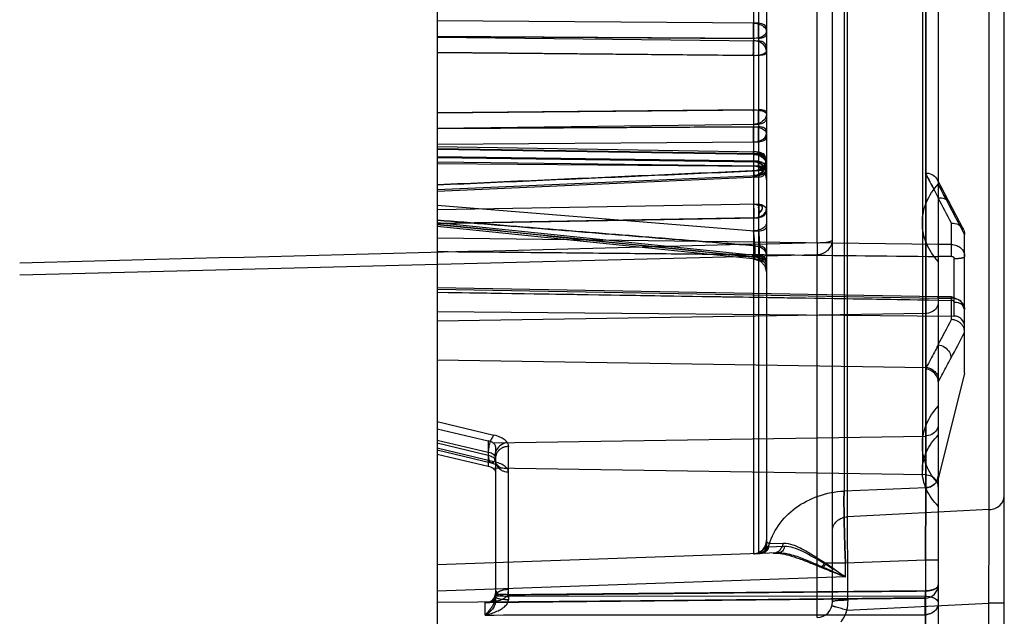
# Model space of a CAD drawing. Header units: millimetres. Extents: x 15 to 116, y 30 to 150.
# Tile 3 of 6: x 79 to 116, y 57 to 80. Entities that reach past the tile are written whole.
import ezdxf

# ---------------------------------------------------------------- set-up
doc = ezdxf.new("R2010")
doc.units = ezdxf.units.MM
doc.header["$LTSCALE"] = 11.747717
doc.layers.get('0').update_dxf_attribs({"linetype": 'CONTINUOUS'})

msp = doc.modelspace()

# ---------------------------------------------------------------- linework, layer by layer
at = {"color": 7}
for p, q in [((116.104, 46.931), (116.104, 110.451)), ((94.654, 109.279), (94.654, 51.674)), ((110.042, 108.742), (110.042, 61.673)), ((113.13, 108.634), (113.13, 61.799)), ((113.604, 108.618), (113.604, 51.839)), ((113.004, 108.037), (113.004, 62.447)), ((113.113, 108.151), (113.122, 53.114)), ((109.604, 57.484), (109.604, 101.494)), ((107.104, 98.512), (107.104, 59.608)), ((115.535, 60.97), (115.535, 98.071)), ((110.173, 60.701), (110.173, 97.849)), ((109.025, 71.071), (109.025, 85.859)), ((106.621, 85.058), (106.621, 59.303)), ((106.815, 59.308), (106.815, 85.057)), ((106.809, 79.38), (94.654, 79.471)), ((94.654, 78.874), (106.608, 78.806)), ((106.807, 78.805), (94.654, 78.874)), ((94.654, 78.844), (106.809, 78.71)), ((94.654, 78.272), (106.807, 78.157)), ((106.608, 78.161), (94.654, 78.27)), ((94.654, 75.99), (106.807, 76.105)), ((106.608, 76.101), (94.654, 75.992)), ((94.654, 75.412), (106.809, 75.552)), ((106.807, 75.458), (94.654, 75.388)), ((94.654, 75.388), (106.608, 75.456)), ((106.809, 74.882), (94.654, 74.791)), ((94.654, 74.709), (106.809, 74.516)), ((94.654, 74.625), (106.608, 74.439)), ((106.807, 74.436), (94.654, 74.625)), ((106.809, 74.413), (94.654, 74.595)), ((106.808, 74.163), (94.654, 74.328)), ((106.608, 74.132), (94.654, 74.299)), ((94.654, 74.292), (106.807, 74.136)), ((94.654, 74.136), (106.809, 73.975)), ((94.654, 74.071), (106.807, 73.965)), ((94.654, 73.08), (106.809, 73.617)), ((106.817, 73.552), (94.654, 73.015)), ((114.56, 71.576), (113.56, 73.475)), ((106.809, 72.53), (94.654, 72.31)), ((106.809, 71.5), (94.654, 72.482)), ((94.654, 71.795), (106.815, 72.015)), ((106.621, 72.012), (94.654, 71.795)), ((94.654, 71.835), (106.809, 70.589)), ((106.834, 70.434), (94.654, 71.683)), ((114.104, 71.002), (114.104, 71.81)), ((113.604, 71), (94.654, 71.242)), ((113.604, 71), (94.654, 71.242)), ((114.604, 66.131), (114.604, 71.389)), ((106.662, 70.96), (106.662, 70.528)), ((106.839, 70.51), (106.839, 70.946)), ((114.104, 71.002), (113.604, 71)), ((78.854, 69.858), (109.025, 70.626)), ((109.025, 56.885), (109.025, 70.625)), ((114.108, 70.556), (113.608, 70.554)), ((114.208, 68.299), (114.208, 70.473)), ((113.604, 69.021), (94.654, 69.363)), ((94.654, 69.316), (113.604, 68.974)), ((94.654, 69.316), (113.604, 68.974)), ((114.106, 69.019), (113.604, 69.021)), ((113.604, 68.974), (114.104, 68.972)), ((114.104, 68.165), (114.104, 68.972)), ((113.601, 68.892), (114.108, 68.89)), ((113.601, 68.892), (114.108, 68.89)), ((94.654, 68.467), (114.208, 68.296)), ((113.113, 68.39), (94.654, 68.105)), ((94.654, 66.639), (113.15, 66.354)), ((114.604, 66.131), (113.604, 62.131)), ((94.654, 64.301), (96.798, 63.79)), ((94.654, 64.031), (96.58, 63.572)), ((96.749, 63.505), (113.113, 63.757)), ((94.654, 63.606), (96.58, 63.147)), ((96.58, 63.025), (94.654, 63.485)), ((96.58, 63.572), (96.58, 62.601)), ((96.854, 63.36), (96.854, 57.525)), ((97.345, 57.687), (97.345, 63.361)), ((96.798, 62.786), (94.654, 63.297)), ((94.654, 63.234), (96.691, 62.748)), ((96.58, 62.601), (94.654, 63.06)), ((113.113, 62.285), (96.749, 62.537)), ((113.13, 61.799), (110.042, 61.673)), ((115.535, 60.97), (110.173, 60.701)), ((107.104, 59.803), (107.07, 59.621)), ((107.221, 59.685), (107.744, 59.703)), ((107.562, 59.334), (94.654, 58.883)), ((107.785, 59.572), (107.182, 59.551)), ((110.096, 58.94), (109.279, 58.94)), ((113.122, 59.064), (110.096, 58.94)), ((110.096, 58.423), (110.096, 58.94)), ((113.604, 59.063), (113.122, 59.063)), ((110.096, 58.423), (94.654, 57.883)), ((113.113, 57.892), (96.847, 57.742)), ((94.654, 57.466), (113.108, 57.627)), ((113.108, 57.628), (96.458, 57.46)), ((113.108, 57.628), (96.458, 57.46)), ((96.458, 57.459), (113.109, 57.627)), ((96.458, 56.983), (96.458, 57.465)), ((96.854, 57.71), (96.847, 57.652)), ((113.113, 57.695), (96.854, 57.686)), ((110.151, 57.166), (115.515, 57.435)), ((113.108, 57.627), (113.108, 52.281)), ((116.104, 57.435), (115.515, 57.435)), ((115.515, 51.766), (115.515, 57.435)), ((96.458, 56.983), (113.108, 56.996))]:
    msp.add_line(p, q, dxfattribs=at)
for points in [[(107.104, 74.217), (107.017, 74.428), (106.809, 74.517)], [(106.621, 73.544), (106.94, 73.706), (107.104, 74.202)], [(107.104, 73.863), (107.017, 74.075), (106.808, 74.163)], [(106.655, 70.452), (106.883, 70.37), (107.045, 70.191), (107.104, 69.955)], [(106.835, 70.434), (107.026, 70.337), (107.104, 70.136)], [(114.604, 68.542), (114.463, 68.875), (114.106, 69.019)], [(96.691, 62.748), (96.884, 62.68), (96.903, 62.673)], [(96.893, 62.689), (96.867, 62.74), (96.854, 62.822)], [(107.104, 59.608), (107.1, 59.56), (107.089, 59.514)], [(96.846, 57.644), (96.807, 57.566), (96.746, 57.516), (96.654, 57.479), (96.536, 57.464)]]:
    msp.add_lwpolyline(points, dxfattribs=at)
for centre, radius, start, end in [((77.745, 79.321), 28.868, 358.9769, 0.1195), ((59.158, 79.324), 47.651, 359.3756, 0.0674), ((78.264, 74.945), 28.349, 359.87, 1.0335), ((59.158, 74.938), 47.651, 359.9326, 0.6244), ((106.604, 74.02), 0.5, 360, 89.1086), ((106.604, 73.666), 0.5, 360, 89.2401), ((106.604, 73.467), 0.5, 0.0082, 89.5), ((106.804, 73.665), 0.3, 0.0123, 89.5), ((106.804, 73.852), 0.3, 271.9143, 360), ((-166.741, -75.738), 317.244, 27.71609, 27.91123), ((-166.01, -75.352), 316.418, 27.71585, 27.9115), ((-152.844, -68.406), 301.532, 27.71097, 27.91627), ((114.204, 67.896), 0.4, 0.0007, 89.5), ((-201.391, 233.991), 356.42, 332.09952, 332.27321), ((-192.303, 229.195), 346.145, 332.09721, 332.27605), ((-162.03, 213.222), 311.916, 332.08782, 332.28629), ((-168.524, 216.392), 319.807, 332.09015, 332.28948), ((-155.892, 209.73), 305.526, 332.08529, 332.29393), ((-157.682, 210.67), 307.548, 332.08651, 332.29378), ((-592.34, 63.393), 707.88, 359.517704, 359.803822), ((106.604, 59.803), 0.5, 271.9989, 0.001), ((106.633, 59.801), 0.499, 272.0434, 353.6132), ((107.545, 59.942), 2.075, 325.1916, 331.1152), ((113.104, 58.123), 0.5, 270.4817, 359.9691), ((96.501, 57.808), 0.353, 348.8445, 359.9913), ((96.524, 57.945), 0.822, 345.8994, 359.9432), ((117.675, 57.449), 20.331, 179.3319, 179.6998), ((117.661, 57.45), 20.317, 179.3318, 179.6999), ((109.004, 57.484), 0.6, 271.9985, 359.9664), ((108.55, 57.527), 1.641, 347.2822, 0.4387)]:
    msp.add_arc(centre, radius, start, end, dxfattribs=at)
for centre, major_axis, ratio, start_param, end_param in [((96.354, 63.346), (0.5, 0.01), 0.499659, 0.650481, 1.090608), ((96.354, 62.408), (0.5, -0.01), 0.438996, 0.669126, 1.109253)]:
    msp.add_ellipse(centre, major_axis=major_axis, ratio=ratio, start_param=start_param, end_param=end_param, dxfattribs=at)
for points, knots in [([(106.613, 79.378), (106.696, 79.377), (106.851, 79.351), (107.041, 79.247), (107.104, 79.122), (107.104, 79.066)], [0, 0, 0, 0, 0.39693, 0.734114, 1, 1, 1, 1]), ([(107.104, 79.189), (107.104, 79.213), (107.084, 79.267), (107.016, 79.329), (106.919, 79.365), (106.846, 79.376), (106.809, 79.376)], [0, 0, 0, 0, 0.189413, 0.425151, 0.708103, 1, 1, 1, 1]), ([(107.104, 79.066), (107.104, 79.018), (107.034, 78.906), (106.846, 78.825), (106.693, 78.801), (106.608, 78.802)], [0, 0, 0, 0, 0.242174, 0.579449, 1, 1, 1, 1]), ([(106.608, 78.161), (106.609, 78.227), (106.611, 78.358), (106.613, 78.543), (106.613, 78.663), (106.613, 78.717)], [0, 0, 0, 0, 0.354348, 0.706305, 1, 1, 1, 1]), ([(107.104, 78.321), (107.104, 78.389), (107.052, 78.533), (106.862, 78.676), (106.699, 78.711), (106.613, 78.712)], [0, 0, 0, 0, 0.293976, 0.622981, 1, 1, 1, 1]), ([(107.104, 78.959), (107.104, 78.912), (107.044, 78.856), (106.969, 78.826), (106.899, 78.807), (106.844, 78.801), (106.807, 78.801)], [0, 0, 0, 0, 0.394198, 0.536489, 0.690326, 1, 1, 1, 1]), ([(106.809, 78.71), (106.809, 78.658), (106.809, 78.541), (106.808, 78.356), (106.807, 78.224), (106.807, 78.157)], [0, 0, 0, 0, 0.28281, 0.634982, 1, 1, 1, 1]), ([(107.104, 78.475), (107.104, 78.505), (107.086, 78.568), (107.02, 78.648), (106.921, 78.696), (106.846, 78.71), (106.809, 78.71)], [0, 0, 0, 0, 0.214707, 0.459815, 0.730469, 1, 1, 1, 1]), ([(106.608, 78.159), (106.691, 78.159), (106.841, 78.174), (107.01, 78.212), (107.104, 78.287), (107.104, 78.321)], [0, 0, 0, 0, 0.457691, 0.808027, 1, 1, 1, 1]), ([(107.104, 78.254), (107.104, 78.24), (107.085, 78.218), (107.053, 78.199), (106.998, 78.177), (106.914, 78.162), (106.844, 78.157), (106.807, 78.157)], [0, 0, 0, 0, 0.128529, 0.226939, 0.350555, 0.662681, 1, 1, 1, 1]), ([(106.608, 76.103), (106.691, 76.103), (106.841, 76.088), (107.01, 76.05), (107.104, 75.976), (107.104, 75.941)], [0, 0, 0, 0, 0.457691, 0.808027, 1, 1, 1, 1]), ([(106.608, 76.101), (106.609, 76.035), (106.611, 75.904), (106.613, 75.719), (106.613, 75.599), (106.613, 75.545)], [0, 0, 0, 0, 0.354348, 0.706305, 1, 1, 1, 1]), ([(106.809, 75.552), (106.809, 75.604), (106.809, 75.721), (106.808, 75.906), (106.807, 76.038), (106.807, 76.105)], [0, 0, 0, 0, 0.28281, 0.634982, 1, 1, 1, 1]), ([(107.104, 76.008), (107.104, 76.022), (107.085, 76.044), (107.053, 76.063), (106.998, 76.085), (106.914, 76.1), (106.844, 76.105), (106.807, 76.105)], [0, 0, 0, 0, 0.128529, 0.226939, 0.350555, 0.662681, 1, 1, 1, 1]), ([(107.104, 75.941), (107.104, 75.874), (107.052, 75.729), (106.862, 75.586), (106.699, 75.551), (106.613, 75.55)], [0, 0, 0, 0, 0.293976, 0.622981, 1, 1, 1, 1]), ([(107.104, 75.787), (107.104, 75.757), (107.086, 75.694), (107.02, 75.614), (106.921, 75.566), (106.846, 75.553), (106.809, 75.552)], [0, 0, 0, 0, 0.214707, 0.459815, 0.730469, 1, 1, 1, 1]), ([(106.608, 75.46), (106.692, 75.46), (106.844, 75.438), (107.033, 75.357), (107.104, 75.245), (107.104, 75.196)], [0, 0, 0, 0, 0.415733, 0.756153, 1, 1, 1, 1]), ([(107.104, 75.303), (107.104, 75.35), (107.044, 75.406), (106.969, 75.436), (106.899, 75.455), (106.844, 75.461), (106.807, 75.461)], [0, 0, 0, 0, 0.394198, 0.536489, 0.690326, 1, 1, 1, 1]), ([(106.613, 74.884), (106.696, 74.885), (106.851, 74.911), (107.041, 75.015), (107.104, 75.14), (107.104, 75.196)], [0, 0, 0, 0, 0.396504, 0.733984, 1, 1, 1, 1]), ([(107.104, 75.073), (107.104, 75.049), (107.084, 74.995), (107.016, 74.933), (106.919, 74.897), (106.846, 74.886), (106.809, 74.886)], [0, 0, 0, 0, 0.189413, 0.425151, 0.708103, 1, 1, 1, 1]), ([(106.608, 74.439), (106.609, 74.463), (106.612, 74.568), (106.613, 74.448), (106.613, 74.416)], [0, 0, 0, 0, 0.432559, 1, 1, 1, 1]), ([(106.807, 74.436), (106.807, 74.46), (106.809, 74.565), (106.809, 74.445), (106.809, 74.413)], [0, 0, 0, 0, 0.432368, 1, 1, 1, 1]), ([(106.608, 74.444), (106.693, 74.444), (106.86, 74.406), (107.053, 74.25), (107.104, 74.094), (107.104, 74.02)], [0, 0, 0, 0, 0.356558, 0.690389, 1, 1, 1, 1]), ([(106.608, 74.132), (106.609, 74.142), (106.613, 74.186), (106.613, 74.055), (106.613, 74.024), (106.613, 73.981)], [0, 0, 0, 0, 0.14067, 0.384644, 1, 1, 1, 1]), ([(106.608, 74.139), (106.694, 74.138), (106.866, 74.094), (107.056, 73.915), (107.104, 73.747), (107.104, 73.666)], [0, 0, 0, 0, 0.341334, 0.674705, 1, 1, 1, 1]), ([(106.613, 74.411), (106.695, 74.41), (106.856, 74.377), (107.049, 74.237), (107.104, 74.089), (107.104, 74.02)], [0, 0, 0, 0, 0.359502, 0.69851, 1, 1, 1, 1]), ([(107.104, 74.208), (107.104, 74.169), (107.098, 74.093), (107.072, 73.988), (107.034, 73.897), (106.988, 73.82), (106.935, 73.756), (106.877, 73.703), (106.811, 73.66), (106.737, 73.627), (106.669, 73.612), (106.627, 73.609), (106.613, 73.609)], [0, 0, 0, 0, 0.138218, 0.264011, 0.377869, 0.481524, 0.577428, 0.668428, 0.757729, 0.851131, 0.950336, 1, 1, 1, 1]), ([(107.104, 74.208), (107.104, 74.158), (107.082, 74.061), (107, 73.942), (106.89, 73.858), (106.761, 73.805), (106.669, 73.792), (106.621, 73.79)], [0, 0, 0, 0, 0.216307, 0.40801, 0.606289, 0.797975, 1, 1, 1, 1]), ([(107.104, 74.187), (107.104, 74.253), (107.048, 74.361), (106.92, 74.427), (106.844, 74.441), (106.807, 74.442)], [0, 0, 0, 0, 0.467998, 0.736934, 1, 1, 1, 1]), ([(106.809, 73.975), (106.809, 74.018), (106.809, 74.049), (106.81, 74.187), (106.807, 74.145), (106.807, 74.136)], [0, 0, 0, 0, 0.612319, 0.880417, 1, 1, 1, 1]), ([(107.104, 73.852), (107.104, 73.925), (107.052, 74.042), (106.921, 74.119), (106.844, 74.136), (106.807, 74.136)], [0, 0, 0, 0, 0.486189, 0.749004, 1, 1, 1, 1]), ([(107.104, 74.173), (107.104, 74.203), (107.086, 74.266), (107.02, 74.346), (106.921, 74.394), (106.846, 74.407), (106.809, 74.408)], [0, 0, 0, 0, 0.214707, 0.459815, 0.730469, 1, 1, 1, 1]), ([(106.815, 73.798), (105.463, 73.739), (102.761, 73.619), (98.707, 73.44), (96.005, 73.32), (94.654, 73.261)], [0, 0, 0, 0, 0.333378, 0.666711, 1, 1, 1, 1]), ([(94.654, 73.261), (95.984, 73.32), (98.643, 73.438), (102.632, 73.613), (105.292, 73.731), (106.621, 73.79)], [0, 0, 0, 0, 0.33329, 0.666623, 1, 1, 1, 1]), ([(107.104, 73.666), (107.104, 73.722), (107.041, 73.847), (106.851, 73.951), (106.696, 73.976), (106.613, 73.977)], [0, 0, 0, 0, 0.266006, 0.603489, 1, 1, 1, 1]), ([(106.621, 73.79), (106.623, 73.744), (106.621, 73.664), (106.634, 73.592), (106.613, 73.524), (106.614, 73.588), (106.613, 73.609)], [0, 0, 0, 0, 0.456195, 0.745269, 0.797956, 1, 1, 1, 1]), ([(107.104, 73.788), (107.104, 73.812), (107.084, 73.865), (107.016, 73.927), (106.919, 73.964), (106.846, 73.974), (106.809, 73.975)], [0, 0, 0, 0, 0.189414, 0.425151, 0.708103, 1, 1, 1, 1]), ([(107.104, 73.852), (107.104, 73.816), (107.081, 73.744), (107.003, 73.669), (106.909, 73.627), (106.842, 73.618), (106.809, 73.617)], [0, 0, 0, 0, 0.259948, 0.514508, 0.764849, 1, 1, 1, 1]), ([(107.104, 73.852), (107.104, 73.836), (107.037, 73.817), (106.953, 73.803), (106.863, 73.799), (106.815, 73.798)], [0, 0, 0, 0, 0.155272, 0.513485, 1, 1, 1, 1]), ([(106.816, 73.557), (106.817, 73.552), (106.823, 73.595), (106.817, 73.618), (106.819, 73.707), (106.816, 73.763), (106.815, 73.798)], [0, 0, 0, 0, 0.06026, 0.247489, 0.562804, 1, 1, 1, 1]), ([(106.809, 73.617), (106.81, 73.611), (106.811, 73.601), (106.812, 73.587), (106.813, 73.577), (106.814, 73.567), (106.815, 73.561), (106.816, 73.557)], [0, 0, 0, 0, 0.283985, 0.513363, 0.686025, 0.812717, 1, 1, 1, 1]), ([(113.113, 73.709), (113.199, 73.713), (113.367, 73.682), (113.559, 73.522), (113.605, 73.366), (113.604, 73.292)], [0, 0, 0, 0, 0.361604, 0.687291, 1, 1, 1, 1]), ([(113.113, 73.709), (113.199, 73.713), (113.367, 73.682), (113.559, 73.522), (113.605, 73.366), (113.604, 73.292)], [0, 0, 0, 0, 0.361605, 0.687292, 1, 1, 1, 1]), ([(113.113, 73.709), (113.199, 73.713), (113.367, 73.682), (113.559, 73.522), (113.605, 73.366), (113.604, 73.292)], [0, 0, 0, 0, 0.361601, 0.687289, 1, 1, 1, 1]), ([(113.113, 73.709), (113.171, 73.598), (113.283, 73.384), (113.45, 73.071), (113.554, 72.867), (113.604, 72.766)], [0, 0, 0, 0, 0.353848, 0.681483, 1, 1, 1, 1]), ([(113.113, 73.709), (113.171, 73.599), (113.283, 73.385), (113.449, 73.072), (113.553, 72.867), (113.604, 72.766)], [0, 0, 0, 0, 0.350285, 0.68152, 1, 1, 1, 1]), ([(113.113, 73.709), (113.17, 73.6), (113.282, 73.386), (113.448, 73.073), (113.553, 72.867), (113.604, 72.766)], [0, 0, 0, 0, 0.348778, 0.679538, 1, 1, 1, 1]), ([(113.604, 70.358), (113.416, 70.559), (113.112, 71.02), (112.951, 71.825), (113.112, 72.631), (113.416, 73.092), (113.604, 73.292)], [0, 0, 0, 0, 0.255265, 0.5, 0.744735, 1, 1, 1, 1]), ([(114.085, 72.369), (114.033, 72.469), (113.927, 72.671), (113.765, 72.978), (113.658, 73.186), (113.604, 73.292)], [0, 0, 0, 0, 0.32628, 0.656799, 1, 1, 1, 1]), ([(114.085, 72.369), (114.033, 72.468), (113.929, 72.669), (113.766, 72.975), (113.659, 73.185), (113.604, 73.292)], [0, 0, 0, 0, 0.322099, 0.653037, 1, 1, 1, 1]), ([(114.085, 72.369), (114.033, 72.469), (113.928, 72.671), (113.765, 72.977), (113.659, 73.185), (113.604, 73.292)], [0, 0, 0, 0, 0.326074, 0.65441, 1, 1, 1, 1]), ([(113.604, 72.766), (113.686, 72.775), (113.852, 72.756), (114.046, 72.601), (114.087, 72.444), (114.085, 72.369)], [0, 0, 0, 0, 0.353918, 0.678826, 1, 1, 1, 1]), ([(113.604, 72.766), (113.686, 72.775), (113.852, 72.756), (114.046, 72.601), (114.087, 72.444), (114.085, 72.369)], [0, 0, 0, 0, 0.35391, 0.678789, 1, 1, 1, 1]), ([(113.604, 72.766), (113.686, 72.775), (113.852, 72.756), (114.046, 72.601), (114.087, 72.444), (114.085, 72.369)], [0, 0, 0, 0, 0.353911, 0.678796, 1, 1, 1, 1]), ([(106.613, 72.527), (106.616, 72.484), (106.621, 72.39), (106.626, 72.249), (106.627, 72.12), (106.625, 72.042), (106.621, 72.012)], [0, 0, 0, 0, 0.246835, 0.548246, 0.823356, 1, 1, 1, 1]), ([(106.613, 72.527), (106.616, 72.527), (106.65, 72.526), (106.714, 72.523), (106.799, 72.514), (106.873, 72.5), (106.936, 72.484), (106.989, 72.465), (107.034, 72.444), (107.07, 72.419), (107.096, 72.391), (107.104, 72.366), (107.104, 72.355)], [0, 0, 0, 0, 0.016568, 0.187638, 0.346111, 0.483546, 0.600667, 0.701124, 0.789618, 0.868345, 0.937829, 1, 1, 1, 1]), ([(106.621, 72.012), (106.68, 72.013), (106.795, 72.03), (106.949, 72.096), (107.068, 72.202), (107.104, 72.304), (107.104, 72.355)], [0, 0, 0, 0, 0.273736, 0.530838, 0.765549, 1, 1, 1, 1]), ([(106.804, 72.402), (106.804, 72.412), (106.821, 72.427), (106.827, 72.46), (106.804, 72.473), (106.769, 72.48), (106.798, 72.498), (106.82, 72.501), (106.852, 72.499), (106.884, 72.486), (106.914, 72.464), (106.929, 72.442), (106.935, 72.431)], [0, 0, 0, 0, 0.108349, 0.199996, 0.289341, 0.368182, 0.433851, 0.518578, 0.622275, 0.743097, 0.866887, 1, 1, 1, 1]), ([(106.82, 72.25), (106.815, 72.255), (106.813, 72.276), (106.823, 72.304), (106.819, 72.338), (106.82, 72.373), (106.804, 72.391), (106.804, 72.402)], [0, 0, 0, 0, 0.13449, 0.350502, 0.575977, 0.800377, 1, 1, 1, 1]), ([(106.809, 72.53), (106.813, 72.486), (106.817, 72.389), (106.821, 72.247), (106.82, 72.12), (106.818, 72.045), (106.815, 72.015)], [0, 0, 0, 0, 0.26034, 0.560593, 0.827172, 1, 1, 1, 1]), ([(106.809, 72.53), (106.857, 72.53), (106.95, 72.511), (107.067, 72.431), (107.104, 72.34), (107.104, 72.296)], [0, 0, 0, 0, 0.345497, 0.673775, 1, 1, 1, 1]), ([(106.815, 72.015), (106.816, 72.033), (106.821, 72.078), (106.8, 72.22), (106.981, 72.304), (106.955, 72.392)], [0, 0, 0, 0, 0.130634, 0.328154, 1, 1, 1, 1]), ([(106.935, 72.431), (106.94, 72.419), (106.949, 72.391), (106.947, 72.347), (106.928, 72.304), (106.896, 72.271), (106.859, 72.25), (106.832, 72.248), (106.82, 72.25)], [0, 0, 0, 0, 0.155946, 0.32944, 0.512005, 0.691162, 0.855959, 1, 1, 1, 1]), ([(107.104, 72.296), (107.104, 72.281), (107.101, 72.25), (107.09, 72.206), (107.077, 72.179), (107.07, 72.165)], [0, 0, 0, 0, 0.331779, 0.664758, 1, 1, 1, 1]), ([(114.604, 71.388), (114.549, 71.487), (114.437, 71.695), (114.267, 72.023), (114.147, 72.251), (114.085, 72.369)], [0, 0, 0, 0, 0.305519, 0.63865, 1, 1, 1, 1]), ([(106.662, 70.959), (105.328, 71.066), (102.66, 71.279), (98.657, 71.604), (95.989, 71.817), (94.654, 71.923)], [0, 0, 0, 0, 0.333272, 0.666622, 1, 1, 1, 1]), ([(94.654, 71.923), (96.008, 71.815), (98.716, 71.599), (102.778, 71.269), (105.485, 71.053), (106.839, 70.945)], [0, 0, 0, 0, 0.333379, 0.666729, 1, 1, 1, 1]), ([(107.07, 72.165), (107.053, 72.136), (107.009, 72.083), (106.919, 72.03), (106.849, 72.016), (106.815, 72.015)], [0, 0, 0, 0, 0.326612, 0.660727, 1, 1, 1, 1]), ([(94.654, 71.765), (95.988, 71.626), (98.657, 71.351), (102.66, 70.942), (105.328, 70.666), (106.662, 70.528)], [0, 0, 0, 0, 0.333393, 0.666714, 1, 1, 1, 1]), ([(106.839, 70.51), (105.485, 70.65), (102.778, 70.93), (98.716, 71.345), (96.008, 71.624), (94.654, 71.765)], [0, 0, 0, 0, 0.333286, 0.666607, 1, 1, 1, 1]), ([(107.104, 71.828), (107.104, 71.788), (107.071, 71.698), (106.981, 71.616), (106.882, 71.567), (106.767, 71.53), (106.674, 71.517), (106.613, 71.516)], [0, 0, 0, 0, 0.189526, 0.425261, 0.56257, 0.708708, 1, 1, 1, 1]), ([(107.104, 71.687), (107.104, 71.663), (107.084, 71.61), (107.016, 71.547), (106.919, 71.511), (106.846, 71.501), (106.809, 71.5)], [0, 0, 0, 0, 0.189682, 0.425612, 0.708468, 1, 1, 1, 1]), ([(114.104, 71.81), (114.193, 71.815), (114.367, 71.784), (114.562, 71.62), (114.606, 71.462), (114.604, 71.389)], [0, 0, 0, 0, 0.366066, 0.698182, 1, 1, 1, 1]), ([(106.662, 70.96), (106.663, 71), (106.661, 71.089), (106.651, 71.229), (106.635, 71.375), (106.621, 71.471), (106.613, 71.516)], [0, 0, 0, 0, 0.215301, 0.478564, 0.752841, 1, 1, 1, 1]), ([(106.809, 71.5), (106.82, 71.405), (106.83, 71.26), (106.838, 71.075), (106.84, 70.986), (106.839, 70.946)], [0, 0, 0, 0, 0.519701, 0.78358, 1, 1, 1, 1]), ([(109.025, 71.071), (109.099, 71.073), (109.207, 71.076), (109.344, 71.089), (109.431, 71.103), (109.503, 71.121), (109.56, 71.137), (109.604, 71.163), (109.604, 71.184)], [0, 0, 0, 0, 0.369389, 0.536581, 0.683386, 0.805231, 0.897785, 1, 1, 1, 1]), ([(109.025, 70.625), (109.101, 70.628), (109.252, 70.66), (109.444, 70.784), (109.573, 70.967), (109.604, 71.112), (109.604, 71.184)], [0, 0, 0, 0, 0.257939, 0.511536, 0.758379, 1, 1, 1, 1]), ([(106.662, 70.96), (106.719, 70.955), (106.83, 70.928), (106.978, 70.85), (107.077, 70.727), (107.104, 70.63), (107.104, 70.585)], [0, 0, 0, 0, 0.269979, 0.538936, 0.783622, 1, 1, 1, 1]), ([(107.104, 70.721), (107.104, 70.748), (107.088, 70.806), (107.029, 70.879), (106.94, 70.927), (106.873, 70.943), (106.839, 70.946)], [0, 0, 0, 0, 0.216351, 0.461026, 0.729995, 1, 1, 1, 1]), ([(109.025, 71.071), (109.027, 70.981), (109.028, 70.832), (109.028, 70.684), (109.025, 70.626)], [0, 0, 0, 0, 0.606868, 1, 1, 1, 1]), ([(113.604, 71), (113.605, 70.962), (113.606, 70.872), (113.607, 70.723), (113.607, 70.612), (113.608, 70.554)], [0, 0, 0, 0, 0.253886, 0.608112, 1, 1, 1, 1]), ([(114.104, 71.002), (114.171, 71.002), (114.301, 70.978), (114.464, 70.879), (114.576, 70.73), (114.604, 70.609), (114.604, 70.548)], [0, 0, 0, 0, 0.269791, 0.516548, 0.754217, 1, 1, 1, 1]), ([(114.108, 70.556), (114.108, 70.57), (114.107, 70.615), (114.107, 70.676), (114.107, 70.737), (114.107, 70.78), (114.106, 70.814), (114.106, 70.839), (114.106, 70.857), (114.106, 70.874), (114.106, 70.896), (114.105, 70.923), (114.105, 70.953), (114.104, 70.979), (114.104, 70.995), (114.104, 71.002)], [0, 0, 0, 0, 0.089968, 0.305984, 0.408426, 0.504755, 0.593735, 0.63521, 0.674593, 0.712778, 0.75055, 0.823957, 0.892888, 0.955278, 1, 1, 1, 1]), ([(94.654, 70.74), (96.749, 70.721), (103.067, 70.661), (109.385, 70.597), (113.608, 70.552)], [0, 0, 0, 0, 0.331582, 1, 1, 1, 1]), ([(94.654, 70.74), (96.827, 70.72), (103.145, 70.66), (109.463, 70.596), (113.608, 70.552)], [0, 0, 0, 0, 0.344018, 1, 1, 1, 1]), ([(106.613, 70.609), (106.615, 70.599), (106.619, 70.573), (106.627, 70.537), (106.635, 70.502), (106.641, 70.481), (106.645, 70.469), (106.647, 70.463), (106.65, 70.458), (106.652, 70.455), (106.655, 70.451), (106.659, 70.456), (106.66, 70.464), (106.662, 70.474), (106.663, 70.488), (106.663, 70.505), (106.663, 70.519), (106.662, 70.528)], [0, 0, 0, 0, 0.1264, 0.324226, 0.466619, 0.564327, 0.598663, 0.62685, 0.647028, 0.662277, 0.679307, 0.694933, 0.726423, 0.776438, 0.827052, 0.89252, 1, 1, 1, 1]), ([(106.613, 70.609), (106.642, 70.609), (106.705, 70.605), (106.798, 70.587), (106.873, 70.562), (106.92, 70.539), (106.944, 70.526), (106.961, 70.516), (106.977, 70.505), (106.997, 70.491), (107.03, 70.463), (107.069, 70.417), (107.098, 70.357), (107.104, 70.316), (107.104, 70.297)], [0, 0, 0, 0, 0.136384, 0.297466, 0.444043, 0.510669, 0.542206, 0.572547, 0.602273, 0.631925, 0.690759, 0.805108, 0.914235, 1, 1, 1, 1]), ([(107.104, 70.127), (107.104, 70.137), (107.102, 70.176), (107.087, 70.242), (107.055, 70.305), (107.026, 70.344), (107.008, 70.365), (106.994, 70.38), (106.979, 70.394), (106.957, 70.413), (106.915, 70.445), (106.844, 70.485), (106.754, 70.515), (106.691, 70.525), (106.662, 70.528)], [0, 0, 0, 0, 0.046263, 0.177745, 0.307086, 0.370741, 0.402215, 0.433408, 0.464911, 0.497336, 0.564919, 0.710392, 0.867518, 1, 1, 1, 1]), ([(106.839, 70.51), (106.839, 70.497), (106.839, 70.479), (106.839, 70.458), (106.838, 70.447), (106.837, 70.44), (106.836, 70.436), (106.836, 70.435), (106.835, 70.434), (106.834, 70.435), (106.833, 70.436), (106.831, 70.44), (106.829, 70.447), (106.827, 70.458), (106.824, 70.472), (106.822, 70.49), (106.819, 70.511), (106.814, 70.544), (106.811, 70.57), (106.809, 70.589)], [0, 0, 0, 0, 0.165476, 0.226815, 0.273527, 0.305425, 0.315846, 0.322741, 0.326805, 0.330861, 0.337811, 0.348441, 0.38136, 0.429579, 0.492437, 0.569202, 0.659113, 0.7614, 1, 1, 1, 1]), ([(107.104, 70.402), (107.104, 70.426), (107.084, 70.48), (107.016, 70.542), (106.919, 70.578), (106.846, 70.588), (106.809, 70.589)], [0, 0, 0, 0, 0.189682, 0.425612, 0.708468, 1, 1, 1, 1]), ([(106.839, 70.51), (106.873, 70.507), (106.941, 70.489), (107.053, 70.425), (107.104, 70.329), (107.104, 70.269)], [0, 0, 0, 0, 0.265479, 0.533614, 1, 1, 1, 1]), ([(114.108, 70.556), (114.115, 70.556), (114.131, 70.555), (114.154, 70.548), (114.177, 70.535), (114.197, 70.514), (114.206, 70.492), (114.208, 70.478), (114.208, 70.473)], [0, 0, 0, 0, 0.15784, 0.327912, 0.509537, 0.700911, 0.90289, 1, 1, 1, 1]), ([(114.208, 70.473), (114.221, 70.473), (114.266, 70.474), (114.325, 70.476), (114.383, 70.481), (114.422, 70.485), (114.452, 70.489), (114.473, 70.492), (114.488, 70.495), (114.502, 70.498), (114.519, 70.502), (114.54, 70.507), (114.562, 70.514), (114.58, 70.522), (114.593, 70.53), (114.602, 70.538), (114.604, 70.545), (114.604, 70.548)], [0, 0, 0, 0, 0.098314, 0.324842, 0.427726, 0.521705, 0.605962, 0.644326, 0.680174, 0.714353, 0.747557, 0.810139, 0.866124, 0.913841, 0.95209, 0.980996, 1, 1, 1, 1]), ([(113.601, 68.891), (109.79, 68.949), (103.475, 69.048), (97.159, 69.148), (94.654, 69.188)], [0, 0, 0, 0, 0.603316, 1, 1, 1, 1]), ([(113.601, 68.891), (109.458, 68.955), (103.142, 69.053), (96.827, 69.153), (94.654, 69.188)], [0, 0, 0, 0, 0.655993, 1, 1, 1, 1]), ([(113.604, 68.974), (113.604, 68.979), (113.604, 68.988), (113.604, 69), (113.604, 69.011), (113.604, 69.016), (113.604, 69.022), (113.604, 69.017), (113.604, 69.013), (113.603, 69.001), (113.603, 68.986), (113.602, 68.963), (113.601, 68.931), (113.601, 68.906), (113.601, 68.892)], [0, 0, 0, 0, 0.079725, 0.145021, 0.213838, 0.253519, 0.26674, 0.277767, 0.31156, 0.370204, 0.456377, 0.571775, 0.763657, 1, 1, 1, 1]), ([(114.108, 68.89), (114.108, 68.899), (114.107, 68.919), (114.107, 68.947), (114.107, 68.968), (114.107, 68.983), (114.107, 68.992), (114.107, 69), (114.107, 69.008), (114.106, 69.028), (114.105, 69.006), (114.105, 68.997), (114.104, 68.989), (114.104, 68.981), (114.104, 68.975), (114.104, 68.972)], [0, 0, 0, 0, 0.162309, 0.332988, 0.473142, 0.531397, 0.581811, 0.62453, 0.659758, 0.733968, 0.819641, 0.858716, 0.905708, 0.950164, 1, 1, 1, 1]), ([(114.604, 68.544), (114.604, 68.602), (114.575, 68.718), (114.462, 68.858), (114.299, 68.95), (114.17, 68.972), (114.104, 68.972)], [0, 0, 0, 0, 0.23931, 0.475433, 0.725238, 1, 1, 1, 1]), ([(113.604, 68.827), (113.604, 68.752), (113.554, 68.593), (113.364, 68.431), (113.197, 68.391), (113.113, 68.39)], [0, 0, 0, 0, 0.314109, 0.647683, 1, 1, 1, 1]), ([(114.208, 68.828), (114.208, 68.832), (114.206, 68.841), (114.198, 68.855), (114.182, 68.87), (114.158, 68.882), (114.132, 68.889), (114.115, 68.89), (114.108, 68.89)], [0, 0, 0, 0, 0.086985, 0.215634, 0.378014, 0.584214, 0.836723, 1, 1, 1, 1]), ([(114.208, 68.828), (114.221, 68.828), (114.266, 68.826), (114.326, 68.816), (114.384, 68.798), (114.423, 68.782), (114.452, 68.767), (114.473, 68.754), (114.488, 68.744), (114.502, 68.733), (114.52, 68.718), (114.541, 68.698), (114.563, 68.67), (114.587, 68.63), (114.602, 68.587), (114.604, 68.553), (114.604, 68.544)], [0, 0, 0, 0, 0.075892, 0.252899, 0.335692, 0.413607, 0.48624, 0.520532, 0.553468, 0.585857, 0.618462, 0.684062, 0.749866, 0.815566, 0.945978, 1, 1, 1, 1]), ([(114.604, 67.685), (114.605, 67.724), (114.594, 67.805), (114.544, 67.918), (114.464, 68.018), (114.358, 68.095), (114.235, 68.146), (114.148, 68.162), (114.104, 68.165)], [0, 0, 0, 0, 0.155216, 0.316351, 0.48166, 0.651815, 0.8283, 1, 1, 1, 1]), ([(113.604, 67.208), (113.558, 67.117), (113.462, 66.931), (113.309, 66.647), (113.204, 66.454), (113.15, 66.354)], [0, 0, 0, 0, 0.318244, 0.648165, 1, 1, 1, 1]), ([(113.604, 67.208), (113.69, 67.198), (113.858, 67.135), (114.04, 66.948), (114.087, 66.778), (114.085, 66.699)], [0, 0, 0, 0, 0.342716, 0.683451, 1, 1, 1, 1]), ([(113.626, 65.843), (113.677, 65.938), (113.78, 66.128), (113.932, 66.414), (114.034, 66.604), (114.085, 66.699)], [0, 0, 0, 0, 0.332815, 0.667043, 1, 1, 1, 1]), ([(113.15, 66.354), (113.146, 66.348), (113.137, 66.334), (113.124, 66.314), (113.116, 66.3), (113.113, 66.293)], [0, 0, 0, 0, 0.338638, 0.674064, 1, 1, 1, 1]), ([(113.15, 66.354), (113.207, 66.347), (113.328, 66.319), (113.48, 66.201), (113.6, 66.043), (113.628, 65.908), (113.626, 65.843)], [0, 0, 0, 0, 0.224816, 0.480708, 0.742491, 1, 1, 1, 1]), ([(113.604, 65.81), (113.605, 65.889), (113.557, 66.054), (113.371, 66.234), (113.2, 66.287), (113.113, 66.293)], [0, 0, 0, 0, 0.314292, 0.649473, 1, 1, 1, 1]), ([(113.604, 65.81), (113.607, 65.813), (113.612, 65.821), (113.618, 65.833), (113.624, 65.84), (113.626, 65.843)], [0, 0, 0, 0, 0.310088, 0.690296, 1, 1, 1, 1]), ([(113.604, 61.954), (113.417, 62.153), (113.113, 62.614), (112.95, 63.421), (113.113, 64.228), (113.417, 64.689), (113.604, 64.888)], [0, 0, 0, 0, 0.253692, 0.5, 0.746308, 1, 1, 1, 1]), ([(113.604, 64.195), (113.604, 64.119), (113.554, 63.961), (113.364, 63.798), (113.197, 63.759), (113.113, 63.757)], [0, 0, 0, 0, 0.31409, 0.647667, 1, 1, 1, 1]), ([(96.798, 63.79), (96.783, 63.775), (96.754, 63.738), (96.697, 63.648), (96.637, 63.508), (96.594, 63.329), (96.58, 63.206), (96.58, 63.147)], [0, 0, 0, 0, 0.0913, 0.202005, 0.463529, 0.746376, 1, 1, 1, 1]), ([(97.294, 63.513), (97.264, 63.555), (97.178, 63.635), (97.009, 63.729), (96.873, 63.771), (96.798, 63.79)], [0, 0, 0, 0, 0.266441, 0.599124, 1, 1, 1, 1]), ([(113.604, 61.105), (113.419, 61.285), (113.116, 61.701), (112.95, 62.447), (113.116, 63.192), (113.419, 63.608), (113.604, 63.788)], [0, 0, 0, 0, 0.258317, 0.5, 0.741683, 1, 1, 1, 1]), ([(96.854, 63.36), (96.854, 63.378), (96.845, 63.416), (96.806, 63.467), (96.77, 63.493), (96.749, 63.505)], [0, 0, 0, 0, 0.289762, 0.614669, 1, 1, 1, 1]), ([(97.294, 63.513), (97.211, 63.498), (97.05, 63.429), (96.878, 63.243), (96.829, 63.08), (96.829, 63.002)], [0, 0, 0, 0, 0.343547, 0.682923, 1, 1, 1, 1]), ([(97.345, 63.361), (97.316, 63.361), (97.253, 63.355), (97.175, 63.334), (97.113, 63.308), (97.07, 63.285), (97.038, 63.264), (97.014, 63.245), (96.998, 63.231), (96.982, 63.217), (96.961, 63.196), (96.937, 63.167), (96.912, 63.13), (96.883, 63.076), (96.86, 63.007), (96.854, 62.951), (96.854, 62.926)], [0, 0, 0, 0, 0.119344, 0.262868, 0.331621, 0.397799, 0.461146, 0.491712, 0.521519, 0.551138, 0.58113, 0.642104, 0.704236, 0.767305, 0.895223, 1, 1, 1, 1]), ([(97.294, 63.513), (97.305, 63.499), (97.323, 63.467), (97.342, 63.416), (97.346, 63.379), (97.345, 63.361)], [0, 0, 0, 0, 0.337929, 0.66684, 1, 1, 1, 1]), ([(96.829, 63.002), (96.805, 63.038), (96.726, 63.102), (96.633, 63.135), (96.58, 63.147)], [0, 0, 0, 0, 0.441644, 1, 1, 1, 1]), ([(96.58, 63.025), (96.58, 63), (96.583, 62.952), (96.594, 62.883), (96.613, 62.824), (96.639, 62.778), (96.676, 62.751), (96.718, 62.745), (96.761, 62.758), (96.786, 62.775), (96.798, 62.786)], [0, 0, 0, 0, 0.174417, 0.337989, 0.482244, 0.6014, 0.698647, 0.789735, 0.888162, 1, 1, 1, 1]), ([(96.58, 63.025), (96.633, 63.013), (96.706, 62.989), (96.787, 62.941), (96.817, 62.914), (96.829, 62.9)], [0, 0, 0, 0, 0.572564, 0.806038, 1, 1, 1, 1]), ([(96.854, 62.926), (96.854, 62.942), (96.849, 62.969), (96.835, 62.993), (96.829, 63.002)], [0, 0, 0, 0, 0.600863, 1, 1, 1, 1]), ([(97.294, 62.529), (97.265, 62.567), (97.174, 62.64), (97.006, 62.727), (96.871, 62.769), (96.798, 62.786)], [0, 0, 0, 0, 0.254616, 0.604883, 1, 1, 1, 1]), ([(96.828, 62.9), (96.839, 62.885), (96.851, 62.859), (96.854, 62.831), (96.854, 62.822)], [0, 0, 0, 0, 0.669869, 1, 1, 1, 1]), ([(97.294, 62.529), (97.217, 62.518), (97.059, 62.532), (96.871, 62.677), (96.829, 62.827), (96.829, 62.9)], [0, 0, 0, 0, 0.34892, 0.673536, 1, 1, 1, 1]), ([(97.345, 62.386), (97.317, 62.387), (97.253, 62.393), (97.175, 62.413), (97.113, 62.439), (97.07, 62.462), (97.038, 62.484), (97.014, 62.502), (96.998, 62.516), (96.982, 62.531), (96.961, 62.552), (96.937, 62.58), (96.912, 62.617), (96.883, 62.671), (96.86, 62.74), (96.854, 62.797), (96.854, 62.822)], [0, 0, 0, 0, 0.118782, 0.262386, 0.331176, 0.397387, 0.460763, 0.491342, 0.521161, 0.550792, 0.580796, 0.641795, 0.703952, 0.767048, 0.895019, 1, 1, 1, 1]), ([(96.749, 62.537), (96.77, 62.524), (96.806, 62.497), (96.845, 62.445), (96.854, 62.406), (96.854, 62.388)], [0, 0, 0, 0, 0.385868, 0.711443, 1, 1, 1, 1]), ([(97.345, 62.386), (97.346, 62.402), (97.342, 62.436), (97.324, 62.484), (97.305, 62.514), (97.294, 62.529)], [0, 0, 0, 0, 0.31548, 0.643923, 1, 1, 1, 1]), ([(113.604, 61.839), (113.604, 61.916), (113.555, 62.077), (113.365, 62.243), (113.197, 62.284), (113.113, 62.285)], [0, 0, 0, 0, 0.316732, 0.650231, 1, 1, 1, 1]), ([(113.604, 62.24), (113.604, 62.129), (113.533, 61.98), (113.393, 61.877), (113.282, 61.823), (113.191, 61.802), (113.13, 61.799)], [0, 0, 0, 0, 0.475388, 0.607725, 0.741926, 1, 1, 1, 1]), ([(113.13, 61.799), (113.191, 61.802), (113.282, 61.823), (113.393, 61.877), (113.533, 61.98), (113.604, 62.129), (113.604, 62.24)], [0, 0, 0, 0, 0.258068, 0.392267, 0.524603, 1, 1, 1, 1]), ([(107.182, 59.551), (107.258, 59.841), (107.522, 60.408), (108.19, 61.083), (109.058, 61.534), (109.711, 61.658), (110.042, 61.673)], [0, 0, 0, 0, 0.236957, 0.482847, 0.738264, 1, 1, 1, 1]), ([(110.096, 58.94), (110.085, 59.216), (110.065, 59.747), (110.046, 60.495), (110.037, 61.131), (110.038, 61.511), (110.042, 61.673)], [0, 0, 0, 0, 0.302653, 0.583245, 0.821438, 1, 1, 1, 1]), ([(110.042, 61.673), (110.038, 61.511), (110.037, 61.131), (110.046, 60.495), (110.065, 59.747), (110.085, 59.216), (110.096, 58.94)], [0, 0, 0, 0, 0.178557, 0.416752, 0.697345, 1, 1, 1, 1]), ([(113.122, 59.063), (113.125, 59.595), (113.13, 60.507), (113.132, 61.419), (113.13, 61.799)], [0, 0, 0, 0, 0.583311, 1, 1, 1, 1]), ([(113.13, 61.799), (113.132, 61.419), (113.13, 60.507), (113.125, 59.595), (113.122, 59.063)], [0, 0, 0, 0, 0.416666, 1, 1, 1, 1]), ([(115.535, 60.97), (115.608, 60.973), (115.754, 61.007), (116, 61.149), (116.104, 61.365), (116.104, 61.499)], [0, 0, 0, 0, 0.257715, 0.523175, 1, 1, 1, 1]), ([(109.604, 60.172), (109.604, 60.239), (109.635, 60.377), (109.805, 60.609), (110.027, 60.694), (110.173, 60.701)], [0, 0, 0, 0, 0.237476, 0.483684, 1, 1, 1, 1]), ([(110.191, 57.54), (110.189, 57.861), (110.181, 58.915), (110.174, 59.969), (110.173, 60.701)], [0, 0, 0, 0, 0.304856, 1, 1, 1, 1]), ([(106.757, 59.305), (106.81, 59.307), (106.917, 59.33), (107.061, 59.411), (107.166, 59.536), (107.209, 59.635), (107.221, 59.685)], [0, 0, 0, 0, 0.247603, 0.504304, 0.758549, 1, 1, 1, 1]), ([(106.815, 59.308), (106.851, 59.31), (106.927, 59.328), (107.026, 59.394), (107.088, 59.495), (107.104, 59.571), (107.104, 59.608)], [0, 0, 0, 0, 0.242713, 0.500001, 0.757288, 1, 1, 1, 1]), ([(107.104, 59.803), (107.104, 59.791), (107.11, 59.769), (107.123, 59.752), (107.129, 59.745)], [0, 0, 0, 0, 0.553694, 1, 1, 1, 1]), ([(107.115, 59.585), (107.113, 59.587), (107.108, 59.593), (107.104, 59.602), (107.104, 59.608)], [0, 0, 0, 0, 0.283898, 1, 1, 1, 1]), ([(107.129, 59.745), (107.14, 59.733), (107.17, 59.711), (107.202, 59.694), (107.221, 59.685)], [0, 0, 0, 0, 0.436574, 1, 1, 1, 1]), ([(107.365, 59.327), (107.408, 59.328), (107.498, 59.351), (107.616, 59.432), (107.701, 59.557), (107.734, 59.653), (107.744, 59.703)], [0, 0, 0, 0, 0.225145, 0.471028, 0.734227, 1, 1, 1, 1]), ([(107.744, 59.703), (107.864, 59.707), (108.054, 59.666), (108.299, 59.568), (108.574, 59.429), (108.926, 59.212), (109.211, 59.03), (109.362, 58.94)], [0, 0, 0, 0, 0.199467, 0.31411, 0.438041, 0.708529, 1, 1, 1, 1]), ([(106.621, 59.303), (106.621, 59.299), (106.638, 59.303), (106.645, 59.302), (106.651, 59.302)], [0, 0, 0, 0, 0.446161, 1, 1, 1, 1]), ([(107.115, 59.585), (107.113, 59.55), (107.093, 59.479), (107.03, 59.387), (106.935, 59.326), (106.862, 59.309), (106.827, 59.308)], [0, 0, 0, 0, 0.240788, 0.496475, 0.754262, 1, 1, 1, 1]), ([(107.182, 59.551), (107.17, 59.488), (107.115, 59.393), (107, 59.326), (106.933, 59.312), (106.9, 59.31)], [0, 0, 0, 0, 0.492142, 0.750934, 1, 1, 1, 1]), ([(107.182, 59.551), (107.168, 59.556), (107.145, 59.565), (107.123, 59.578), (107.115, 59.585)], [0, 0, 0, 0, 0.588849, 1, 1, 1, 1]), ([(107.365, 59.327), (107.455, 59.33), (107.657, 59.315), (107.985, 59.242), (108.363, 59.116), (108.789, 58.946), (109.089, 58.82), (109.249, 58.758)], [0, 0, 0, 0, 0.136534, 0.305362, 0.50718, 0.740053, 1, 1, 1, 1]), ([(107.785, 59.572), (107.78, 59.541), (107.762, 59.48), (107.713, 59.401), (107.642, 59.349), (107.588, 59.334), (107.562, 59.334)], [0, 0, 0, 0, 0.268638, 0.533825, 0.77858, 1, 1, 1, 1]), ([(107.562, 59.334), (107.727, 59.339), (108.077, 59.275), (108.618, 59.072), (108.996, 58.906), (109.204, 58.813)], [0, 0, 0, 0, 0.2862, 0.6057, 1, 1, 1, 1]), ([(109.279, 58.94), (109.142, 59.017), (108.88, 59.171), (108.499, 59.38), (108.14, 59.531), (107.897, 59.576), (107.785, 59.572)], [0, 0, 0, 0, 0.288299, 0.556297, 0.795343, 1, 1, 1, 1]), ([(109.279, 58.94), (109.274, 58.929), (109.251, 58.886), (109.225, 58.844), (109.204, 58.813)], [0, 0, 0, 0, 0.24206, 1, 1, 1, 1]), ([(110.096, 58.423), (110.027, 58.467), (109.756, 58.641), (109.484, 58.814), (109.279, 58.94)], [0, 0, 0, 0, 0.253053, 1, 1, 1, 1]), ([(109.362, 58.94), (109.423, 58.898), (109.669, 58.727), (109.912, 58.553), (110.096, 58.423)], [0, 0, 0, 0, 0.247152, 1, 1, 1, 1]), ([(109.204, 58.813), (109.301, 58.772), (109.497, 58.687), (109.795, 58.556), (109.995, 58.468), (110.096, 58.423)], [0, 0, 0, 0, 0.325265, 0.658933, 1, 1, 1, 1]), ([(109.249, 58.758), (109.343, 58.722), (109.53, 58.648), (109.812, 58.536), (110.001, 58.461), (110.096, 58.423)], [0, 0, 0, 0, 0.330513, 0.66198, 1, 1, 1, 1]), ([(113.461, 57.963), (113.488, 57.975), (113.536, 58.003), (113.59, 58.057), (113.604, 58.102), (113.604, 58.123)], [0, 0, 0, 0, 0.404363, 0.729955, 1, 1, 1, 1]), ([(97.321, 57.747), (97.287, 57.691), (97.176, 57.588), (96.955, 57.509), (96.709, 57.465), (96.54, 57.458), (96.458, 57.46)], [0, 0, 0, 0, 0.205155, 0.463469, 0.739025, 1, 1, 1, 1]), ([(96.458, 57.46), (96.496, 57.457), (96.574, 57.467), (96.679, 57.505), (96.763, 57.569), (96.821, 57.65), (96.841, 57.711), (96.847, 57.742)], [0, 0, 0, 0, 0.223252, 0.439685, 0.634898, 0.818889, 1, 1, 1, 1]), ([(97.321, 57.745), (97.302, 57.749), (97.25, 57.757), (97.182, 57.764), (97.119, 57.765), (97.076, 57.763), (97.043, 57.76), (97.019, 57.756), (97.002, 57.752), (96.985, 57.749), (96.964, 57.743), (96.94, 57.734), (96.913, 57.722), (96.882, 57.702), (96.854, 57.673), (96.845, 57.644), (96.843, 57.631)], [0, 0, 0, 0, 0.10926, 0.296894, 0.382989, 0.46286, 0.536075, 0.570134, 0.60249, 0.633766, 0.664507, 0.723992, 0.780315, 0.833085, 0.928175, 1, 1, 1, 1]), ([(97.345, 57.944), (97.316, 57.944), (97.254, 57.941), (97.176, 57.93), (97.113, 57.916), (97.071, 57.903), (97.038, 57.892), (97.014, 57.882), (96.998, 57.874), (96.982, 57.866), (96.962, 57.855), (96.938, 57.84), (96.912, 57.82), (96.884, 57.792), (96.86, 57.756), (96.854, 57.723), (96.854, 57.71)], [0, 0, 0, 0, 0.147853, 0.321302, 0.401663, 0.476738, 0.546074, 0.57852, 0.60947, 0.639512, 0.66917, 0.726965, 0.782224, 0.834484, 0.929425, 1, 1, 1, 1]), ([(96.854, 57.932), (96.854, 57.899), (96.88, 57.847), (96.937, 57.795), (97, 57.756), (97.077, 57.726), (97.192, 57.697), (97.284, 57.687), (97.345, 57.687)], [0, 0, 0, 0, 0.164476, 0.270351, 0.393853, 0.535159, 0.688856, 1, 1, 1, 1]), ([(96.854, 57.932), (96.854, 57.899), (96.88, 57.847), (96.937, 57.795), (97, 57.756), (97.077, 57.726), (97.192, 57.697), (97.284, 57.687), (97.345, 57.687)], [0, 0, 0, 0, 0.164476, 0.270351, 0.393853, 0.535159, 0.688856, 1, 1, 1, 1]), ([(97.321, 57.747), (99.075, 57.76), (102.585, 57.79), (107.849, 57.849), (111.358, 57.879), (113.113, 57.892)], [0, 0, 0, 0, 0.333336, 0.666672, 1, 1, 1, 1]), ([(113.113, 57.892), (113.113, 57.843), (113.114, 57.745), (113.11, 57.704), (113.111, 57.62), (113.108, 57.628)], [0, 0, 0, 0, 0.555214, 0.903328, 1, 1, 1, 1]), ([(113.113, 57.892), (113.113, 57.843), (113.114, 57.745), (113.11, 57.704), (113.111, 57.62), (113.108, 57.628)], [0, 0, 0, 0, 0.555214, 0.903328, 1, 1, 1, 1]), ([(113.113, 57.892), (113.113, 57.843), (113.114, 57.745), (113.11, 57.704), (113.111, 57.62), (113.108, 57.628)], [0, 0, 0, 0, 0.555222, 0.903331, 1, 1, 1, 1]), ([(113.461, 57.963), (113.428, 57.948), (113.356, 57.923), (113.238, 57.9), (113.155, 57.895), (113.113, 57.895)], [0, 0, 0, 0, 0.302456, 0.641238, 1, 1, 1, 1]), ([(113.113, 57.895), (113.154, 57.895), (113.236, 57.9), (113.353, 57.922), (113.427, 57.947), (113.461, 57.963)], [0, 0, 0, 0, 0.342954, 0.690289, 1, 1, 1, 1]), ([(96.854, 57.671), (96.854, 57.65), (96.851, 57.607), (96.837, 57.543), (96.816, 57.479), (96.788, 57.415), (96.755, 57.352), (96.717, 57.29), (96.674, 57.228), (96.627, 57.167), (96.575, 57.105), (96.519, 57.044), (96.479, 57.003), (96.458, 56.983)], [0, 0, 0, 0, 0.076254, 0.157501, 0.241668, 0.327775, 0.415131, 0.504331, 0.596164, 0.691122, 0.789783, 0.892658, 1, 1, 1, 1]), ([(96.458, 57.465), (96.48, 57.461), (96.528, 57.455), (96.604, 57.456), (96.684, 57.469), (96.761, 57.504), (96.817, 57.563), (96.837, 57.61), (96.843, 57.631)], [0, 0, 0, 0, 0.14804, 0.314757, 0.490734, 0.671467, 0.856738, 1, 1, 1, 1]), ([(96.458, 56.983), (96.54, 56.999), (96.694, 57.038), (96.9, 57.115), (97.066, 57.199), (97.201, 57.296), (97.309, 57.407), (97.341, 57.508), (97.344, 57.556)], [0, 0, 0, 0, 0.227128, 0.424824, 0.591094, 0.72582, 0.871117, 1, 1, 1, 1]), ([(96.854, 57.525), (96.854, 57.471), (96.831, 57.357), (96.744, 57.203), (96.617, 57.072), (96.513, 57.007), (96.458, 56.983)], [0, 0, 0, 0, 0.233549, 0.483573, 0.743328, 1, 1, 1, 1]), ([(96.843, 57.631), (96.848, 57.648), (96.853, 57.674), (96.854, 57.701), (96.854, 57.71)], [0, 0, 0, 0, 0.666876, 1, 1, 1, 1]), ([(97.344, 57.556), (97.283, 57.556), (97.193, 57.561), (97.077, 57.575), (97.002, 57.588), (96.94, 57.605), (96.894, 57.625), (96.865, 57.645), (96.854, 57.663), (96.854, 57.671)], [0, 0, 0, 0, 0.350826, 0.520493, 0.671571, 0.795225, 0.889789, 0.956276, 1, 1, 1, 1]), ([(110.191, 57.54), (110.118, 57.54), (110.01, 57.538), (109.872, 57.531), (109.781, 57.524), (109.708, 57.516), (109.653, 57.506), (109.623, 57.499), (109.604, 57.489), (109.604, 57.484)], [0, 0, 0, 0, 0.367908, 0.544715, 0.700729, 0.825862, 0.917443, 0.974926, 1, 1, 1, 1]), ([(113.104, 57.011), (113.106, 57.068), (113.116, 57.21), (113.114, 57.439), (113.113, 57.609), (113.113, 57.695)], [0, 0, 0, 0, 0.252091, 0.624423, 1, 1, 1, 1]), ([(113.604, 57.443), (113.604, 57.403), (113.594, 57.334), (113.556, 57.247), (113.512, 57.181), (113.461, 57.128), (113.407, 57.085), (113.352, 57.054), (113.299, 57.029), (113.244, 57.02), (113.196, 56.999), (113.15, 56.986), (113.108, 56.996), (113.104, 57.011)], [0, 0, 0, 0, 0.160551, 0.273581, 0.378576, 0.47632, 0.567392, 0.651983, 0.729563, 0.800599, 0.872462, 0.937227, 1, 1, 1, 1]), ([(113.108, 56.996), (113.111, 57.056), (113.113, 57.202), (113.115, 57.435), (113.114, 57.608), (113.113, 57.695)], [0, 0, 0, 0, 0.258368, 0.627281, 1, 1, 1, 1]), ([(113.113, 57.694), (113.114, 57.605), (113.115, 57.431), (113.113, 57.198), (113.111, 57.055), (113.108, 56.996)], [0, 0, 0, 0, 0.383215, 0.748083, 1, 1, 1, 1]), ([(113.604, 57.443), (113.604, 57.367), (113.555, 57.205), (113.364, 57.037), (113.194, 56.997), (113.108, 56.996)], [0, 0, 0, 0, 0.313743, 0.64893, 1, 1, 1, 1]), ([(113.113, 57.694), (113.153, 57.694), (113.236, 57.688), (113.354, 57.664), (113.428, 57.636), (113.462, 57.619)], [0, 0, 0, 0, 0.337928, 0.683182, 1, 1, 1, 1]), ([(113.461, 57.619), (113.489, 57.605), (113.538, 57.573), (113.591, 57.512), (113.604, 57.464), (113.604, 57.443)], [0, 0, 0, 0, 0.40178, 0.733129, 1, 1, 1, 1]), ([(113.461, 57.619), (113.488, 57.605), (113.537, 57.574), (113.59, 57.514), (113.604, 57.465), (113.604, 57.443)], [0, 0, 0, 0, 0.393874, 0.720114, 1, 1, 1, 1]), ([(96.458, 56.983), (98.313, 56.985), (102.018, 56.989), (107.569, 56.993), (111.264, 56.995), (113.108, 56.996)], [0, 0, 0, 0, 0.334271, 0.667604, 1, 1, 1, 1]), ([(110.151, 57.166), (110.116, 57.176), (110.045, 57.195), (109.941, 57.224), (109.842, 57.252), (109.754, 57.276), (109.691, 57.294), (109.65, 57.305), (109.626, 57.312), (109.608, 57.318), (109.594, 57.321), (109.588, 57.324), (109.582, 57.324), (109.583, 57.325)], [0, 0, 0, 0, 0.184086, 0.371665, 0.550418, 0.708025, 0.834031, 0.884133, 0.925445, 0.957827, 0.981139, 0.99524, 1, 1, 1, 1])]:
    msp.add_open_spline(points, degree=3, knots=knots, dxfattribs=at)
for points in [[(109.025, 71.071), (98.968, 70.814), (88.911, 70.558), (78.854, 70.301)], [(106.815, 59.308), (106.815, 59.304), (106.823, 59.308), (106.827, 59.308)], [(109.918, 56.719), (110.025, 56.848), (110.106, 57.004), (110.151, 57.166)]]:
    msp.add_open_spline(points, degree=3, dxfattribs=at)

doc.saveas('drawing.dxf')
